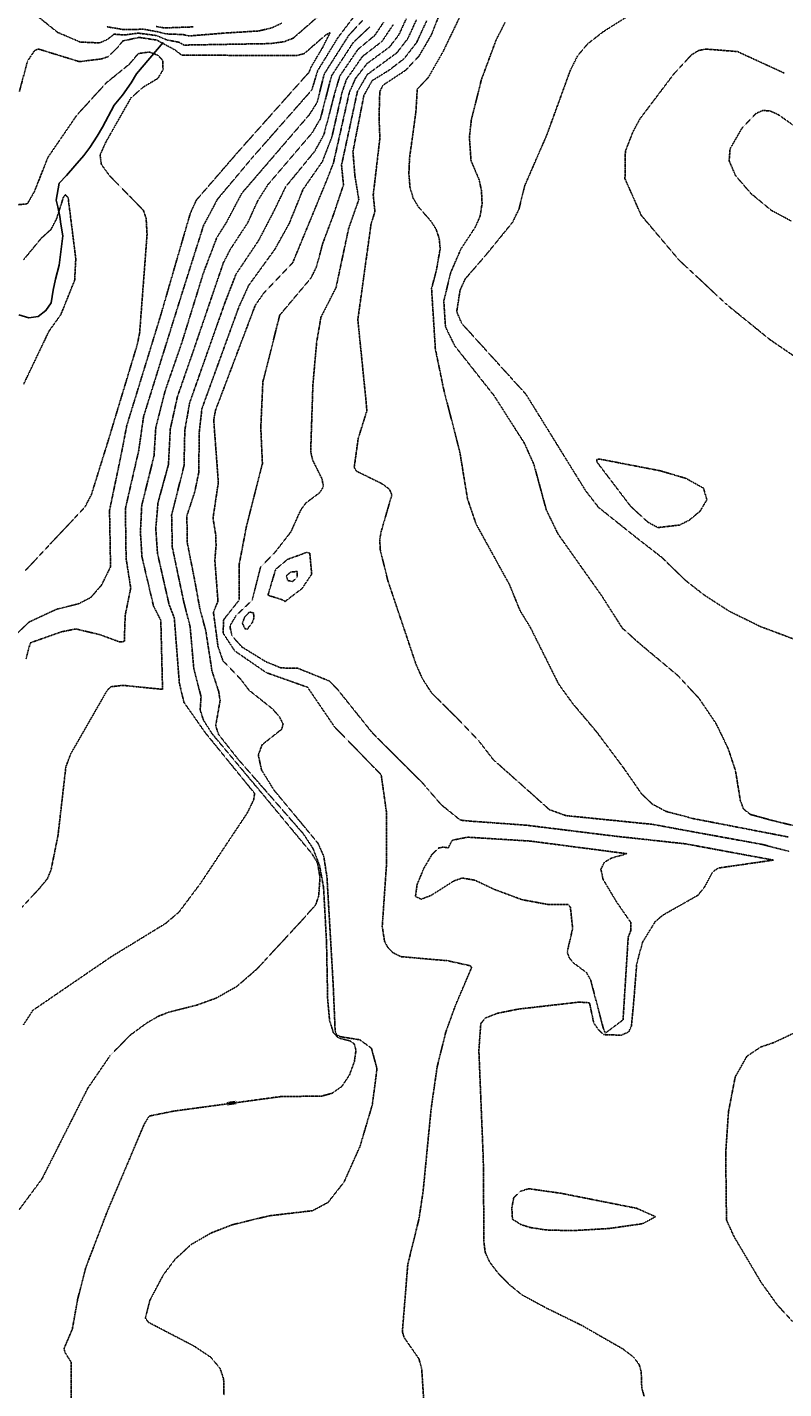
# Model space of a CAD drawing. Header units: feet. Extents: x 2234729 to 2255890, y 588345 to 614924.
# Tile 28 of 88: x 2244768 to 2245203, y 596248 to 597031. Entities that reach past the tile are written whole.
import ezdxf

# ---------------------------------------------------------------- set-up
doc = ezdxf.new("R2010")
doc.units = ezdxf.units.FT
doc.header["$MEASUREMENT"] = 0
doc.linetypes.add('OhDOT_USTN3', pattern=[0.22, 0.165, -0.055])
for name, color, linetype in [('DT_X_Contour_Major', 132, 'OhDOT_USTN3'), ('DT_X_Contour_Minor', 136, 'OhDOT_USTN3'), ('DT_X_Contour_Text', 251, 'Continuous'), ('Waterways', 7, 'Continuous')]:
    doc.layers.add(name, color=color, linetype=linetype)
doc.styles.add('L100', font='cceo.shx', dxfattribs={"height": 2})
picture_1 = doc.add_image_def('image1.sid', size_in_pixel=(17786, 6468))

msp = doc.modelspace()

# ---------------------------------------------------------------- linework, layer by layer
at = {"layer": 'DT_X_Contour_Major'}
for points in [[(2245026.6, 597057.17), (2245007.57, 597017.51), (2244998.91, 597002.36)], [(2244978.73, 597032.72), (2244972.36, 597023.21), (2244961.07, 597014.46), (2244951.83, 597001.2), (2244949.37, 596993.86), (2244943.57, 596968.43), (2244938.09, 596954.16), (2244926.88, 596938), (2244919.05, 596918.63), (2244910.77, 596903.68), (2244895.62, 596882.78), (2244890.04, 596870.51), (2244868.78, 596812.02), (2244867.28, 596799.04), (2244866.9, 596775.09), (2244864.66, 596764.19), (2244860.13, 596750.37), (2244860.31, 596735.05), (2244864.68, 596712.84), (2244867.47, 596697.5), (2244871.04, 596683.96), (2244874.52, 596661.21), (2244878.44, 596649.23), (2244879.21, 596644.05), (2244876.67, 596629.5), (2244878.39, 596624.54), (2244889.52, 596610.42), (2244927.02, 596567.55), (2244932.61, 596559.09), (2244936.4, 596549.34), (2244938.7, 596536.8), (2244940.42, 596505.24), (2244941.06, 596472.37), (2244942.17, 596460.24), (2244944.31, 596453.21), (2244947.23, 596450.12), (2244953.78, 596448.42), (2244956.29, 596446.78), (2244957.36, 596443.01), (2244956.43, 596436.48), (2244953.63, 596428.81), (2244949.21, 596422.18), (2244943.57, 596418.26), (2244937.56, 596416.62), (2244914.26, 596416.38), (2244852.54, 596408.01), (2244838.45, 596405.15), (2244835.66, 596400.67), (2244814.25, 596350.08), (2244801.96, 596317.99), (2244797.31, 596299.87), (2244794.25, 596282.67), (2244789.54, 596271.6), (2244790, 596269.27), (2244793.57, 596263.63), (2244793.53, 596241.19)], [(2244763.81, 596994.36), (2244768.5, 597011.87), (2244772.64, 597018.01), (2244774.82, 597018.73), (2244798.23, 597011.52), (2244811.16, 597013.09), (2244814.96, 597014.43), (2244820.14, 597019.48), (2244823.24, 597023.39), (2244832.61, 597025.45), (2244842.87, 597023.87), (2244853.36, 597018.17), (2244857.12, 597015.26), (2244923.15, 597014.95), (2244927.64, 597016.16), (2244940.06, 597026.96), (2244942.44, 597028.16), (2244938.17, 597019.66), (2244931.64, 597008.61), (2244930.42, 597005.49), (2244890.25, 596960.4), (2244865.56, 596931.89), (2244862.06, 596924.23), (2244845.01, 596865.5), (2244825.52, 596802.12), (2244822.53, 596786.52), (2244815.64, 596753.48), (2244816.22, 596721.03), (2244811.02, 596710.47), (2244804.79, 596703.3), (2244797.8, 596699.76), (2244785.39, 596696.69), (2244769.37, 596689.26), (2244762.26, 596682.5)], [(2244998.91, 597002.36), (2244992.59, 596995.63), (2244991.8, 596982.53), (2244988.15, 596956.07), (2244987.78, 596947.15), (2244988.4, 596939.4), (2244990.21, 596933.01), (2244993.26, 596927.99), (2244998.91, 596921.56)], [(2244998.91, 596921.56), (2245000.58, 596919.67), (2245003.43, 596915.08), (2245005.22, 596909.86), (2245005.77, 596903.94), (2245003.53, 596891.19), (2245000.82, 596881.09), (2245003, 596846.31), (2245007.78, 596823.07), (2245017.09, 596786.95), (2245021.49, 596760.04), (2245026.41, 596745.67), (2245045.63, 596710.78), (2245051.59, 596696.04), (2245057.75, 596685.93), (2245073.93, 596653.53), (2245081.74, 596642.69), (2245095.87, 596625.9), (2245111.21, 596605.4), (2245121.61, 596590.44), (2245127.92, 596584.47), (2245135.56, 596580.38), (2245151.28, 596576.22), (2245205.8, 596565.66)]]:
    msp.add_lwpolyline(points, dxfattribs=at)
at = {"layer": 'DT_X_Contour_Minor'}
for points in [[(2245013.15, 597058.72), (2245000.81, 597027.06), (2244998.91, 597023.81)], [(2244769.45, 597041.43), (2244785.84, 597028.3), (2244798.79, 597022.77), (2244809.81, 597022.27), (2244814.46, 597024.3), (2244818.24, 597027.29), (2244824.17, 597026.83), (2244832.1, 597027.91), (2244842.71, 597026.49), (2244848.49, 597024.03), (2244855.69, 597022.62), (2244858.46, 597021.03)], [(2244973.2, 597034.12), (2244968.13, 597026.55), (2244958.49, 597018.57), (2244948.05, 597003.25), (2244945.31, 596993.96), (2244938.94, 596969.61), (2244933.72, 596960.06), (2244916.85, 596939.45), (2244910.63, 596926.52), (2244901.47, 596908.83), (2244888.33, 596889.25), (2244881.92, 596872.65), (2244871.68, 596843.63), (2244861.72, 596815.39), (2244858.93, 596799.66), (2244858.48, 596779.25), (2244851.35, 596750.81), (2244851.73, 596732.22), (2244858.35, 596700.73), (2244861.97, 596686.6), (2244864.11, 596662.5), (2244868.28, 596646.27), (2244867.75, 596638.68), (2244869.6, 596632.95), (2244874.51, 596625.12), (2244904.01, 596589.87), (2244932.13, 596555.91), (2244935.25, 596550.57), (2244936.67, 596542.39), (2244935.94, 596531.86), (2244934.22, 596526.69), (2244926.01, 596517.4), (2244900.23, 596489.55), (2244888.85, 596479.71), (2244876.92, 596472.97), (2244865.61, 596468.9), (2244849.47, 596464.81), (2244843.8, 596462.59), (2244837.06, 596458.69), (2244827.62, 596451.77), (2244815.96, 596439.93), (2244803.12, 596421.15), (2244776.77, 596368.99), (2244763.64, 596351.27)], [(2244765.42, 596525.38), (2244774.8, 596535.48), (2244779.95, 596541.68), (2244782.02, 596546.78), (2244785.99, 596566.44), (2244790.54, 596606.05), (2244793.34, 596613.48), (2244814.44, 596650.22), (2244816.45, 596652.04), (2244823.38, 596652.84), (2244846.13, 596650.54), (2244845.12, 596690.27), (2244840.92, 596698.45), (2244834.27, 596726.86), (2244833.41, 596740.82), (2244834.14, 596756.21), (2244841.22, 596784.82), (2244842.22, 596800.89), (2244847.59, 596822.14), (2244857.13, 596849.66), (2244869.72, 596890.29), (2244877.31, 596910.3), (2244882.87, 596919.1), (2244891.66, 596935.77), (2244930.57, 596981.04), (2244935, 596988.04), (2244939.09, 597004.39), (2244953.31, 597026.79), (2244961.41, 597035.48)], [(2244767.58, 596668.08), (2244770.08, 596677.29), (2244788.08, 596683.66), (2244796.34, 596685.27), (2244810.07, 596681.99), (2244821.36, 596677.84), (2244824.14, 596678), (2244824.63, 596693.06), (2244827.83, 596708.78), (2244825.17, 596725.76), (2244824.76, 596754.43), (2244832.42, 596787.87), (2244835.2, 596807.33), (2244847.39, 596846.52), (2244857.56, 596879.06), (2244869.69, 596917.26), (2244877.74, 596932.45), (2244897.9, 596956.48), (2244931.95, 596995.22), (2244935.31, 597006.3), (2244946.92, 597025.24), (2244955.88, 597037.04)], [(2244814, 597031.59), (2244823.42, 597029.98), (2244835.33, 597030.12), (2244843.46, 597028.68), (2244847.79, 597027.46), (2244858.01, 597027.08), (2244861.07, 597026.26), (2244881.97, 597027.94), (2244901.56, 597029.16), (2244908.98, 597030.97), (2244914.69, 597033.64)], [(2244986.24, 597036.11), (2244981.98, 597026.87), (2244976.6, 597019.89), (2244963.66, 597010.35), (2244957.06, 597001.8), (2244953.56, 596993.87), (2244944.39, 596953.17), (2244940.09, 596942.22), (2244920.98, 596895.89), (2244904.45, 596878.56), (2244899.45, 596871.42), (2244876.6, 596811.1), (2244875.54, 596805.34), (2244878.21, 596769.61), (2244875.14, 596749.02), (2244876.76, 596738.98), (2244876.89, 596733.29), (2244876.2, 596724.77), (2244877.99, 596701.36), (2244875.39, 596694.82), (2244878.01, 596675.15), (2244880.88, 596666.96), (2244891.28, 596656.1), (2244895.81, 596650.08), (2244909.46, 596639.21), (2244913.37, 596634.69), (2244915.43, 596630.6), (2244914.68, 596627.65), (2244903.39, 596618.7), (2244901.17, 596612.86), (2244903.03, 596604.24), (2244910.18, 596592.64), (2244935.48, 596562.09), (2244938.79, 596554.7), (2244940.66, 596542.77), (2244944.27, 596480.31), (2244945.38, 596454.09), (2244946.22, 596451.88), (2244948.37, 596450.81), (2244959.57, 596449.01), (2244966.24, 596444.18), (2244969.44, 596432.33), (2244966.78, 596411.77), (2244959.68, 596387.75), (2244950.52, 596367.25), (2244941.27, 596355.48), (2244932.41, 596350.74), (2244907.64, 596347.83), (2244886.31, 596342.69), (2244874, 596337.89), (2244862.62, 596331.31), (2244853.47, 596322.96), (2244846.63, 596313.96), (2244838.88, 596299.3), (2244836.29, 596288.87), (2244838.08, 596286.51), (2244864.22, 596272.89), (2244873.83, 596266.48), (2244879.23, 596260.01), (2244881.25, 596253.94), (2244881.47, 596244.62)], [(2244842.39, 597031.73), (2244847.09, 597030.89), (2244863.68, 597031.49)], [(2244935.74, 597037.61), (2244921.25, 597024.99), (2244916.08, 597022.97), (2244908.05, 597021.89), (2244858.46, 597021.03)], [(2244992.1, 597035.52), (2244987.12, 597024.71), (2244980.83, 597016.56), (2244963.85, 597004.1), (2244958.18, 596994.33), (2244949.05, 596952.04), (2244950.16, 596940.61), (2244944.41, 596923.49), (2244938.24, 596906.97), (2244934.71, 596893.79), (2244931.52, 596887.13), (2244913.48, 596865.7), (2244906.71, 596838.71), (2244903.81, 596827.41), (2244902.62, 596801.04), (2244903.55, 596780.28), (2244894.39, 596744.45), (2244890.11, 596721.97), (2244890.19, 596701.88), (2244881.28, 596690.63), (2244880.92, 596682.95), (2244887.59, 596672.68), (2244905.76, 596660.16), (2244929.51, 596651.74), (2244945.01, 596628.98), (2244971.86, 596601.39), (2244974.99, 596579.14), (2244974.99, 596550.97), (2244972.47, 596514.21), (2244973.75, 596505.68), (2244975.59, 596502.25), (2244978.6, 596499.1), (2244983.14, 596496.84), (2244998.91, 596495.42)], [(2244997.96, 597034.93), (2244992.26, 597022.57), (2244985.06, 597013.23), (2244976.46, 597006.63), (2244966.67, 597000.57), (2244961.91, 596992.09), (2244955.61, 596959.85), (2244956.71, 596946.04), (2244958.98, 596932.24), (2244953.11, 596915.52), (2244945.91, 596881.65), (2244937.2, 596864.49), (2244934.76, 596850.34), (2244932.58, 596825.78), (2244931.31, 596787.26), (2244932.49, 596782.28), (2244937.76, 596771.68), (2244938.65, 596767.13), (2244936.54, 596763.69), (2244928.48, 596757.65), (2244925.59, 596753.66), (2244919.91, 596741.08), (2244910.88, 596729.44), (2244902.45, 596720.79), (2244897.73, 596701.85), (2244888.39, 596692.97), (2244885.11, 596687.4), (2244884.94, 596686.28), (2244886.14, 596681.21), (2244891.7, 596674.95), (2244905.46, 596666.46), (2244914.29, 596662.85), (2244923.77, 596662.71), (2244942, 596655.36), (2244946.66, 596650.61), (2244966.88, 596625.37), (2244995.58, 596596.75), (2244998.91, 596592.87)], [(2245043.04, 597033.94), (2245038, 597024.1), (2245029.5, 597001.22), (2245023.67, 596977.87), (2245022.58, 596968.19), (2245023.5, 596954.63), (2245028.26, 596943.32), (2245029.52, 596937.24), (2245029.87, 596929.96), (2245028.74, 596922.62), (2245025.81, 596916.09), (2245017.74, 596903.85), (2245011.87, 596890.36), (2245007.86, 596873.91), (2245008.8, 596859.06), (2245014.15, 596848.08), (2245036.73, 596819.47), (2245054.13, 596792.2), (2245059.66, 596779.97), (2245066.8, 596753.75), (2245073.63, 596739.73), (2245098.42, 596704.68), (2245110.5, 596685.79), (2245119.96, 596677.29), (2245142.49, 596658.42), (2245154.62, 596645.37), (2245164.38, 596630.92), (2245171.36, 596616.52), (2245175.6, 596603.75), (2245178.37, 596586.67), (2245180.17, 596581.76), (2245184.17, 596578.6), (2245196.63, 596575.16), (2245228.18, 596567.53)], [(2245112.95, 597037.19), (2245099.7, 597028.82), (2245090.62, 597021.78), (2245084.82, 597014.89), (2245080.55, 597006.38), (2245067.07, 596969.29), (2245054.52, 596940.47), (2245051.14, 596926.87), (2245047.41, 596919.17), (2245031.96, 596900.16), (2245020.12, 596886.51), (2245017.19, 596880.02), (2245015.28, 596867.7), (2245018.17, 596860.97), (2245055.12, 596820.2), (2245089.43, 596764.72), (2245096.86, 596755.16), (2245118.8, 596737.62), (2245133.36, 596726.31), (2245146.77, 596713.24), (2245157.54, 596704.82), (2245172.02, 596695.45), (2245189.99, 596686.62), (2245231, 596671.29)], [(2244766.16, 596457.63), (2244771.56, 596465.97), (2244816.63, 596496.79), (2244847.8, 596515.87), (2244855.52, 596522.4), (2244867.78, 596538.74), (2244894.85, 596579.46), (2244898.51, 596587.02), (2244899.08, 596590.71), (2244870.62, 596625.7), (2244858.42, 596643.09), (2244855.77, 596654.24), (2244852.88, 596691.61), (2244849.9, 596699.26), (2244843.22, 596728.61), (2244842.23, 596743.13), (2244843.53, 596758), (2244849.51, 596779.75), (2244850.58, 596800.27), (2244854.65, 596818.76), (2244863.84, 596845.22), (2244881.05, 596895.72), (2244884.94, 596903.33), (2244895.12, 596918.87), (2244900.84, 596931.47), (2244906.82, 596940.88), (2244932.14, 596970.55), (2244936.97, 596978.82), (2244943.24, 597003.29), (2244955.9, 597022.68), (2244965.3, 597031.45)], [(2244998.91, 597023.81), (2244993.6, 597014.72), (2244985.87, 597006.52), (2244972.87, 596997.95), (2244971.04, 596994.27), (2244970.62, 596979.28), (2244971.1, 596967.58), (2244967.29, 596934.91), (2244968.23, 596925.29), (2244965.99, 596917.91), (2244958.43, 596863.13), (2244963.24, 596815.3), (2244963.6, 596810.7), (2244958.62, 596794.74), (2244956.35, 596778.15), (2244957.66, 596775.99), (2244972.28, 596768.81), (2244976.64, 596765.59), (2244977.97, 596762.34), (2244971.97, 596741.79), (2244971.11, 596737.32), (2244971.21, 596731.26), (2244975.54, 596713.5), (2244991.84, 596665.03), (2244995.62, 596656.53), (2244998.91, 596651.47)], [(2244762.95, 596929.24), (2244768.36, 596929.71), (2244772.46, 596936.84), (2244780.16, 596956.39), (2244796.79, 596980.67), (2244813.74, 596999.28), (2244826.98, 597010), (2244832.2, 597016.16), (2244838.39, 597017.05), (2244843.34, 597015.25), (2244846.18, 597012.33), (2244846.44, 597006.9), (2244843.45, 597001.89), (2244835.11, 596996.92), (2244827.92, 596990.63), (2244813.51, 596965.24), (2244810.2, 596957.91), (2244810.87, 596952.5), (2244815.59, 596946), (2244835.1, 596926.02), (2244836.69, 596921.41), (2244837.22, 596912.16), (2244832.98, 596855.81), (2244831.65, 596849.05), (2244814.92, 596793.68), (2244805.15, 596762.36), (2244801.49, 596755.39), (2244767.36, 596718.99)], [(2245203.49, 597004.98), (2245176.72, 597017.3), (2245158.37, 597018.76), (2245154.32, 597017.86), (2245150.46, 597015.55), (2245140.35, 597004.7), (2245120.65, 596978.63), (2245116.58, 596971.1), (2245112.26, 596959.91), (2245112.04, 596944.19), (2245121.31, 596923.24), (2245143.06, 596897.47), (2245170.72, 596871.67), (2245195.33, 596851.7), (2245210.12, 596841.59)], [(2245228.17, 596961.3), (2245200.35, 596980.94), (2245195.49, 596983.16), (2245191.35, 596983.43), (2245187.42, 596981.72), (2245179.22, 596973.14), (2245172.48, 596961.39), (2245171.95, 596954.49), (2245175.62, 596945.96), (2245184.47, 596935.68), (2245196.2, 596925.99), (2245207.69, 596919.87)], [(2244766.27, 596826.09), (2244780.79, 596856.48), (2244787.62, 596866.03), (2244795.58, 596885.79), (2244796.23, 596898.13), (2244794.66, 596910.71), (2244791.81, 596933.39), (2244790.2, 596934.92), (2244789.21, 596933.85), (2244785.12, 596921), (2244781.93, 596914.93), (2244776.44, 596910.03), (2244766.24, 596897.63)], [(2245097.29, 596783), (2245095.79, 596782.72), (2245095.96, 596781.22), (2245115.22, 596755.87), (2245125.33, 596746.59), (2245131.04, 596743.57), (2245143.47, 596745.04), (2245148.98, 596747.81), (2245155.21, 596752.98), (2245159.15, 596759.58), (2245157.18, 596766.25), (2245147.08, 596771.86), (2245132.32, 596776.23), (2245097.29, 596783)], [(2244925.58, 596728.03), (2244918.03, 596725.3), (2244911.19, 596719.6), (2244906.71, 596704.66), (2244914.93, 596702.07), (2244916.6, 596701.11), (2244926.35, 596708.54), (2244931.89, 596716.83), (2244930.81, 596728.76), (2244929.05, 596729.34), (2244925.58, 596728.03)], [(2244919.76, 596718), (2244917.29, 596715.75), (2244918.12, 596713.1), (2244921, 596712.58), (2244923.48, 596715.01), (2244923.52, 596718.3), (2244919.76, 596718)], [(2244898.62, 596691.44), (2244898.47, 596694.5), (2244896.2, 596695.06), (2244893.28, 596692.07), (2244892.08, 596688.56), (2244893.53, 596685.37), (2244894.93, 596685.22), (2244897.76, 596688.98), (2244898.62, 596691.44)], [(2244998.91, 596651.47), (2245000.86, 596648.46), (2245015.82, 596633.64), (2245027.88, 596621.03), (2245036.31, 596610.11), (2245059.64, 596589.39), (2245068.45, 596581.44), (2245078.08, 596577.92), (2245127.75, 596572.92), (2245191.27, 596561.3), (2245206.6, 596557.27)], [(2244998.91, 596592.87), (2245006.33, 596584.23), (2245017.37, 596575.32), (2245022.96, 596574.76), (2245055.04, 596572.44), (2245106.65, 596566.08), (2245146.79, 596561.71), (2245197.38, 596552.35), (2245165.67, 596547.77), (2245162.4, 596545.5), (2245157.85, 596536.93), (2245154.01, 596532.14), (2245133.91, 596520.75), (2245129.43, 596516.98), (2245122.16, 596505.17), (2245118.81, 596492.85), (2245117.02, 596470.34), (2245115.79, 596457.09), (2245114.15, 596453.48), (2245109.88, 596451.67), (2245099.73, 596451.99), (2245096.61, 596455.01), (2245094.05, 596458.82), (2245091.62, 596470.31), (2245085.76, 596470.68), (2245050.88, 596466.69), (2245038.73, 596464.28), (2245031.85, 596461.56), (2245029.14, 596458.43), (2245028.02, 596442.98), (2245030.57, 596380.28), (2245030.95, 596332.59), (2245031.64, 596326.9), (2245034.09, 596321.41), (2245038.93, 596314.99), (2245045.49, 596308.29), (2245052.73, 596302.38), (2245066.7, 596294.82), (2245087.06, 596284.85), (2245110.77, 596271.28), (2245116.84, 596266.66), (2245120.16, 596262.35), (2245121.37, 596258.13), (2245121.69, 596248.84), (2245123.06, 596244)], [(2244998.91, 596531.44), (2245000.66, 596532.11), (2245013.53, 596540.3), (2245018.43, 596542.06), (2245025.78, 596540.77), (2245037.14, 596535.42), (2245052.83, 596529.59), (2245068.41, 596526.72), (2245079.34, 596526.91), (2245080.65, 596525.19), (2245081.96, 596513.09), (2245078.81, 596499.48), (2245080.01, 596496.19), (2245082.26, 596493.36), (2245089.91, 596487.66), (2245092.32, 596483.36), (2245099.63, 596455.4), (2245100.76, 596452.83), (2245110.93, 596460.49), (2245113.89, 596507.98), (2245115.45, 596511.98), (2245115.32, 596516.57), (2245107.18, 596528.32), (2245099.45, 596541.26), (2245098.19, 596547.04), (2245100.14, 596551.02), (2245104.1, 596553.43), (2245113.14, 596556.03), (2245057.61, 596563.28), (2245021.57, 596565.52), (2245012.71, 596563.76), (2245010.39, 596559.36), (2245007.56, 596559.87), (2245004.83, 596559.27), (2245001.01, 596555.52), (2244998.91, 596551.94)], [(2244998.91, 596551.94), (2244996.34, 596547.57), (2244992.5, 596538.27), (2244991.56, 596531.45), (2244994.84, 596529.88), (2244998.91, 596531.44)], [(2244998.91, 596495.42), (2245009.85, 596494.53), (2245023.12, 596491.57), (2245023.82, 596490.51), (2245014.34, 596468.23), (2245008.98, 596453.38), (2245004.04, 596433.52), (2245000.54, 596409.16), (2244998.91, 596392.38)], [(2245214.88, 596455.53), (2245197.37, 596447.31), (2245190.11, 596444.88), (2245182.11, 596439.49), (2245175.41, 596427.6), (2245171.53, 596407.38), (2245169.97, 596383.87), (2245170.41, 596345.39), (2245174.74, 596335.86), (2245190.31, 596309.56), (2245199.78, 596296.34), (2245208.4, 596287.08)], [(2244998.91, 596392.38), (2244995.94, 596361.71), (2244993.57, 596346.05), (2244987.14, 596319.81), (2244984.03, 596281.17), (2244985.01, 596277.86), (2244993.58, 596265.52), (2244995.16, 596259.58), (2244996.33, 596241.56), (2244998.91, 596239.24)], [(2245048.06, 596358.18), (2245046.99, 596352.34), (2245047.32, 596345.85), (2245052.14, 596342.79), (2245057.32, 596341.1), (2245066.54, 596339.66), (2245081.75, 596339.25), (2245102.95, 596340.5), (2245122.21, 596343.28), (2245129.63, 596347.29), (2245118.77, 596352.11), (2245075.53, 596360.7), (2245056.74, 596363.38), (2245052.04, 596361.98), (2245048.06, 596358.18)]]:
    msp.add_lwpolyline(points, dxfattribs=at)
at = {"layer": 'Waterways'}
msp.add_lwpolyline([(2244846.4, 597022.5), (2244831.12, 597004.45), (2244827.99, 596999.24), (2244823.13, 596992.29), (2244818.27, 596986.39), (2244811.67, 596973.89), (2244808.55, 596968.68), (2244804.38, 596962.09), (2244800.91, 596957.57), (2244795.7, 596951.67), (2244790.84, 596946.11), (2244786.67, 596941.6), (2244784.94, 596931.88), (2244785.98, 596928.06), (2244787.02, 596922.5), (2244787.72, 596917.99), (2244788.76, 596911.39), (2244786.67, 596894.38), (2244784.59, 596886.39), (2244783.2, 596880.14), (2244782.16, 596872.85), (2244779.03, 596868.34), (2244774.52, 596864.86), (2244769.31, 596864.17), (2244763.41, 596865.91)], dxfattribs=at)

# ---------------------------------------------------------------- texts
at = {"layer": 'DT_X_Contour_Text', "linetype": 'Continuous', "lineweight": -3, "insert": (2244885.89, 596412.61, 680), "char_height": 2, "width": 3.8236, "attachment_point": 5, "rotation": 7.66941, "style": 'L100', "bg_fill": 1, "box_fill_scale": 1, "bg_fill_color": 9, "bg_fill_transparency": 0}
msp.add_mtext('1020', dxfattribs=at)

# ---------------------------------------------------------------- pictures from other files: only their frames are drawn
image = msp.add_image(picture_1, insert=(2243173.45, 594670.71), size_in_units=(8711.37, 3167.95), dxfattribs=dict(fade=50))
image.dxf.flags = 7

doc.saveas('drawing.dxf')
